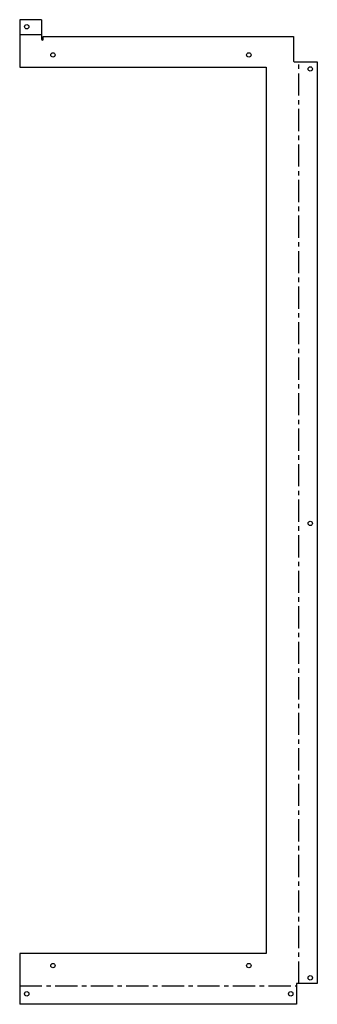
# Model space of a CAD drawing. Header units: millimetres. Extents: x -141 to 29, y -29 to 534.
import ezdxf

# ---------------------------------------------------------------- set-up
doc = ezdxf.new("R2010")
doc.units = ezdxf.units.MM
doc.linetypes.add('CENTERX2', pattern=[20.32, 12.7, -2.54, 2.54, -2.54])

msp = doc.modelspace()

# ---------------------------------------------------------------- linework, layer by layer
at = {"color": 7, "linetype": 'Continuous', "lineweight": 25}
for p, q in [((-141, 534.14), (-141, 507)), ((-128.5, 534.14), (-141, 534.14)), ((-128.5, 534.14), (-128.5, 523)), ((-127.5, 523), (-127.5, 524.5)), ((-127.5, 524.5), (15.5, 524.5)), ((15.5, 524.5), (15.5, 510.5)), ((-141, 507), (0, 507)), ((0, 507), (0, 0)), ((16, 510), (29.14, 510)), ((29.14, 510), (29.14, -17.29)), ((0, 0), (-141, 0)), ((-141, 0), (-141, -29.14)), ((17.29, -17.29), (17.29, -29.14)), ((29.14, -17.29), (17.29, -17.29)), ((17.29, -29.14), (-141, -29.14))]:
    msp.add_line(p, q, dxfattribs=at)
at = {"color": 7, "linetype": 'CENTERX2'}
for p, q in [((-128.5, 525.57), (-141, 525.57)), ((18.57, -17.29), (18.57, 510)), ((-141, -18.57), (17.29, -18.57))]:
    msp.add_line(p, q, dxfattribs=at)
at = {"color": 7, "linetype": 'Continuous', "lineweight": 25}
for centre in [(-137, 530.14), (-122, 514), (-10, 514), (25.14, 506), (25.14, 246), (-122, -7), (-10, -7), (25.14, -14), (-137, -23.14), (14, -23.14)]:
    msp.add_circle(centre, 1.25, dxfattribs=at)
for centre, end in [((-128, 523), 0), ((16, 510.5), 270)]:
    msp.add_arc(centre, 0.5, 180, end, dxfattribs=at)

doc.saveas('drawing.dxf')
